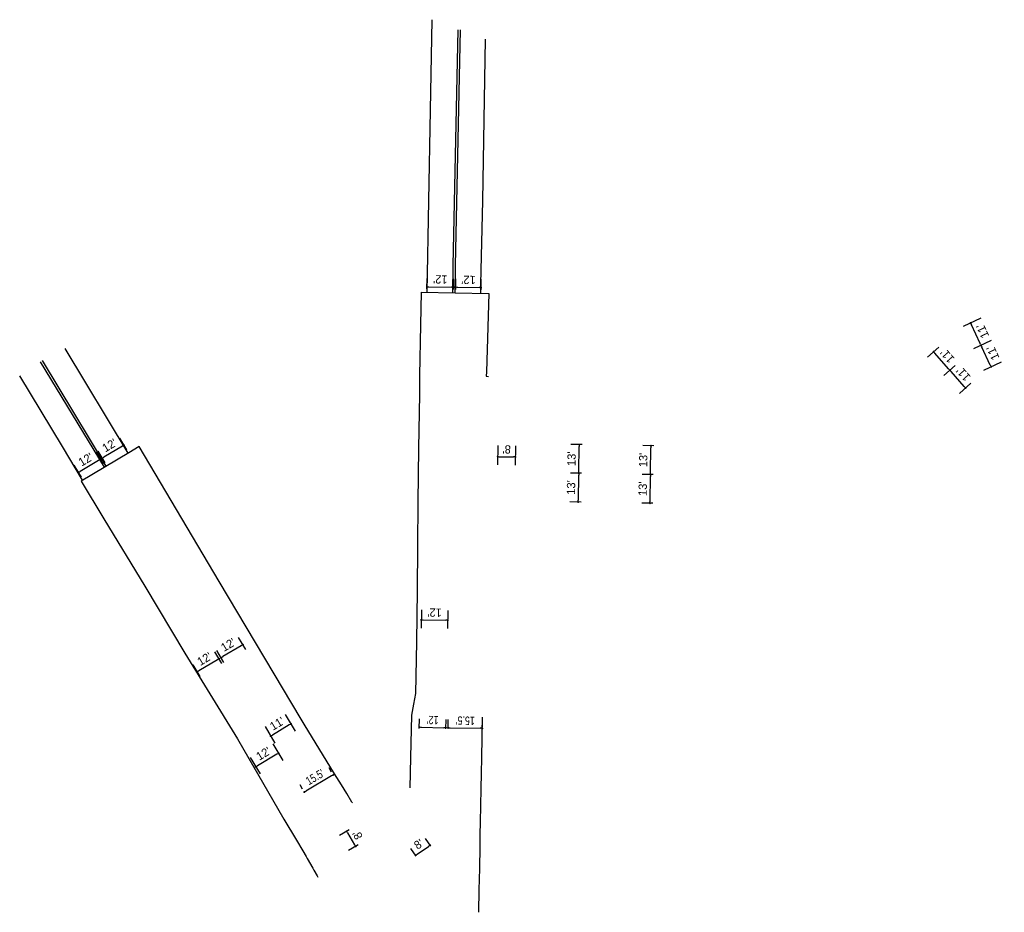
# Model space of a CAD drawing. Header units: feet. Extents: x 1495442 to 1495887, y 336837 to 337588.
# Tile 2 of 2: x 1495442 to 1495887, y 337184 to 337588. Entities that reach past the tile are written whole.
import ezdxf

# ---------------------------------------------------------------- set-up
doc = ezdxf.new("R2010")
doc.units = ezdxf.units.FT
doc.header["$MEASUREMENT"] = 0
for name, color, linetype in [('PM_P_Text', 7, 'Continuous'), ('PM_X_Edge_Line', 51, 'Continuous'), ('PV_P_EOP', 7, 'Continuous')]:
    doc.layers.add(name, color=color, linetype=linetype)
doc.styles.get("Standard").update_dxf_attribs({"font": 'font31.shx'})
doc.dimstyles.new('COEC', dxfattribs={"dimscale": 13.9, "dimtxt": 0.18, "dimasz": 0.18, "dimexe": 0.18, "dimexo": 0.0625, "dimgap": 0.09, "dimtad": 1, "dimzin": 0, "dimdsep": 46, "dimtxsty": 'Standard', "dimcen": 0.09, "dimclrd": 256, "dimclre": 256, "dimclrt": 256, "dimaunit": 1, "dimadec": 4, "dimazin": 0, "dimtfac": 1, "dimtofl": 0, "dimtmove": 0, "dimatfit": 3, "dimfxl": 1, "dimtolj": 1, "dimtzin": 0, "dimlwd": -1, "dimlwe": -1, "dimarcsym": 0})

# ---------------------------------------------------------------- blocks, each defined once
blk = doc.blocks.new('_Dot')
at = {"color": 0, "linetype": 'ByBlock', "lineweight": -2}
blk.add_line((-0.5, 0), (-1, 0), dxfattribs=at)
at = {"color": 0, "linetype": 'ByBlock', "const_width": 0.5}
blk.add_lwpolyline([(-0.25, 0, 1), (0.25, 0, 1)], format="xyb", close=True, dxfattribs=at)
blk = doc.blocks.new('*D1097')
at = {"layer": 'Defpoints', "color": 0, "transparency": 16777216}
for p in [(1495627.37, 337214.53), (1495628.48, 337212.91), (1495621.87, 337208.4)]:
    blk.add_point(p, dxfattribs=at)
at = {"layer": 'PM_P_Text', "transparency": 16777216}
for p, q in [((1495627.63, 337214.15), (1495625.26, 337217.63)), ((1495621.02, 337209.64), (1495618.65, 337213.12)), ((1495621.51, 337210.53), (1495626.63, 337214.02))]:
    blk.add_line(p, q, dxfattribs=at)
at = {"layer": 'PM_P_Text', "transparency": 16777216, "xscale": 0.8999999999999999, "yscale": 0.8999999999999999, "zscale": 0.8999999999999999}
for p, rotation in [((1495627.37, 337214.53), 34.29295603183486), ((1495620.76, 337210.02), 214.2929560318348)]:
    blk.add_blockref('_Dot', p, dxfattribs=dict(at, rotation=rotation))
at = {"layer": 'PM_P_Text', "transparency": 16777216, "insert": (1495622.17, 337215.07), "char_height": 3.75, "attachment_point": 5, "rotation": 34.293}
blk.add_mtext("\\A1;8'", dxfattribs=at)
blk = doc.blocks.new('*D1098')
at = {"layer": 'Defpoints', "color": 0, "transparency": 16777216}
for p in [(1495634.48, 337267.77), (1495622.44, 337265.92), (1495634.44, 337265.71)]:
    blk.add_point(p, dxfattribs=at)
at = {"layer": 'PM_P_Text', "transparency": 16777216}
for p, q in [((1495622.47, 337267.41), (1495622.54, 337271.72)), ((1495634.47, 337267.21), (1495634.54, 337271.52)), ((1495623.38, 337267.96), (1495633.58, 337267.78))]:
    blk.add_line(p, q, dxfattribs=at)
at = {"layer": 'PM_P_Text', "transparency": 16777216, "xscale": 0.8999999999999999, "yscale": 0.8999999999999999, "zscale": 0.8999999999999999}
for p, rotation in [((1495622.48, 337267.97), 179.0089453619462), ((1495634.48, 337267.77), 359.0089453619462)]:
    blk.add_blockref('_Dot', p, dxfattribs=dict(at, rotation=rotation))
at = {"layer": 'PM_P_Text', "transparency": 16777216, "insert": (1495628.53, 337271.24), "char_height": 3.75, "attachment_point": 5, "rotation": 179.0089}
blk.add_mtext("\\A1;{\\W0.8;12'}", dxfattribs=at)
blk = doc.blocks.new('*D1099')
at = {"layer": 'Defpoints', "color": 0, "transparency": 16777216}
for p in [(1495650.96, 337267.48), (1495635.44, 337265.69), (1495650.92, 337265.42)]:
    blk.add_point(p, dxfattribs=at)
at = {"layer": 'PM_P_Text', "transparency": 16777216}
for p, q in [((1495635.47, 337267.19), (1495635.54, 337271.5)), ((1495650.95, 337266.92), (1495651.02, 337271.23)), ((1495636.38, 337267.73), (1495650.06, 337267.5))]:
    blk.add_line(p, q, dxfattribs=at)
at = {"layer": 'PM_P_Text', "transparency": 16777216, "xscale": 0.8999999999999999, "yscale": 0.8999999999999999, "zscale": 0.8999999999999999}
for p, rotation in [((1495635.48, 337267.75), 179.0089453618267), ((1495650.96, 337267.48), 359.0089453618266)]:
    blk.add_blockref('_Dot', p, dxfattribs=dict(at, rotation=rotation))
at = {"layer": 'PM_P_Text', "transparency": 16777216, "insert": (1495643.27, 337270.99), "char_height": 3.75, "attachment_point": 5, "rotation": 179.0089}
blk.add_mtext("\\A1;{\\W0.8;15.5'}", dxfattribs=at)
blk = doc.blocks.new('*D1100')
at = {"layer": 'Defpoints', "color": 0, "transparency": 16777216}
for p in [(1495623.42, 337322.58), (1495635.42, 337322.37), (1495635.32, 337316.36)]:
    blk.add_point(p, dxfattribs=at)
at = {"layer": 'PM_P_Text', "transparency": 16777216}
for p, q in [((1495623.4, 337321.08), (1495623.25, 337312.82)), ((1495635.39, 337320.87), (1495635.25, 337312.61)), ((1495624.22, 337316.55), (1495634.42, 337316.37))]:
    blk.add_line(p, q, dxfattribs=at)
at = {"layer": 'PM_P_Text', "transparency": 16777216, "xscale": 0.8999999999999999, "yscale": 0.8999999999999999, "zscale": 0.8999999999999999}
for p, rotation in [((1495623.32, 337316.57), 179.0089453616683), ((1495635.32, 337316.36), 359.0089453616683)]:
    blk.add_blockref('_Dot', p, dxfattribs=dict(at, rotation=rotation))
at = {"layer": 'PM_P_Text', "transparency": 16777216, "insert": (1495629.38, 337319.84), "char_height": 3.75, "attachment_point": 5, "rotation": 179.0089}
blk.add_mtext("\\A1;12'", dxfattribs=at)
blk = doc.blocks.new('*D1101')
at = {"layer": 'Defpoints', "color": 0, "transparency": 16777216}
for p in [(1495658.04, 337396.93), (1495666.04, 337396.79), (1495665.93, 337390.27)]:
    blk.add_point(p, dxfattribs=at)
at = {"layer": 'PM_P_Text', "transparency": 16777216}
for p, q in [((1495658.02, 337395.43), (1495657.87, 337386.65)), ((1495666.02, 337395.29), (1495665.86, 337386.52)), ((1495658.83, 337390.39), (1495665.03, 337390.28))]:
    blk.add_line(p, q, dxfattribs=at)
at = {"layer": 'PM_P_Text', "transparency": 16777216, "xscale": 0.8999999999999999, "yscale": 0.8999999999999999, "zscale": 0.8999999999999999}
for p, rotation in [((1495657.93, 337390.4), 179.0089453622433), ((1495665.93, 337390.27), 359.0089453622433)]:
    blk.add_blockref('_Dot', p, dxfattribs=dict(at, rotation=rotation))
at = {"layer": 'PM_P_Text', "transparency": 16777216, "insert": (1495661.99, 337393.71), "char_height": 3.75, "attachment_point": 5, "rotation": 179.0089}
blk.add_mtext("\\A1;8'", dxfattribs=at)
blk = doc.blocks.new('*D1102')
at = {"layer": 'Defpoints', "color": 0, "transparency": 16777216}
for p in [(1495637.92, 337467.11), (1495625.87, 337464.78, 925.8), (1495637.88, 337464.57, 925.89)]:
    blk.add_point(p, dxfattribs=at)
at = {"layer": 'PM_P_Text', "transparency": 16777216}
for p, q in [((1495625.89, 337466.28), (1495625.98, 337471.07)), ((1495626.81, 337467.3), (1495637.02, 337467.12)), ((1495637.91, 337466.07), (1495637.99, 337470.86))]:
    blk.add_line(p, q, dxfattribs=at)
at = {"layer": 'PM_P_Text', "transparency": 16777216, "xscale": 0.8999999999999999, "yscale": 0.8999999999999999, "zscale": 0.8999999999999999}
for p, rotation in [((1495625.91, 337467.32), 179.0089453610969), ((1495637.92, 337467.11), 359.008945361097)]:
    blk.add_blockref('_Dot', p, dxfattribs=dict(at, rotation=rotation))
at = {"layer": 'PM_P_Text', "transparency": 16777216, "insert": (1495631.98, 337470.59), "char_height": 3.75, "attachment_point": 5, "rotation": 179.0089}
blk.add_mtext("\\A1;12'", dxfattribs=at)
blk = doc.blocks.new('*D1103')
at = {"layer": 'Defpoints', "color": 0, "transparency": 16777216}
for p in [(1495650.42, 337466.89), (1495638.88, 337464.56), (1495650.38, 337464.36)]:
    blk.add_point(p, dxfattribs=at)
at = {"layer": 'PM_P_Text', "transparency": 16777216}
for p, q in [((1495638.91, 337466.06), (1495638.99, 337470.84)), ((1495639.82, 337467.08), (1495649.52, 337466.91)), ((1495650.4, 337465.86), (1495650.49, 337470.64))]:
    blk.add_line(p, q, dxfattribs=at)
at = {"layer": 'PM_P_Text', "transparency": 16777216, "xscale": 0.9, "yscale": 0.9, "zscale": 0.9}
for p, rotation in [((1495638.92, 337467.09), 179.0089453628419), ((1495650.42, 337466.89), 359.0089453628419)]:
    blk.add_blockref('_Dot', p, dxfattribs=dict(at, rotation=rotation))
at = {"layer": 'PM_P_Text', "transparency": 16777216, "insert": (1495644.73, 337470.37), "char_height": 3.75, "attachment_point": 5, "rotation": 179.0089}
blk.add_mtext("\\A1;12'", dxfattribs=at)
blk = doc.blocks.new('*D1104')
at = {"layer": 'Defpoints', "color": 0, "transparency": 16777216}
for p in [(1495694.82, 337395.89), (1495697.57, 337395.84), (1495697.35, 337382.85)]:
    blk.add_point(p, dxfattribs=at)
at = {"layer": 'PM_P_Text', "transparency": 16777216}
for p, q in [((1495696.07, 337395.87), (1495691.07, 337395.96)), ((1495694.61, 337383.79), (1495694.81, 337394.99)), ((1495695.85, 337382.87), (1495690.85, 337382.96))]:
    blk.add_line(p, q, dxfattribs=at)
at = {"layer": 'PM_P_Text', "transparency": 16777216, "xscale": 0.8999999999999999, "yscale": 0.8999999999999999, "zscale": 0.8999999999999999}
for p, rotation in [((1495694.82, 337395.89), 89.00894536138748), ((1495694.6, 337382.89), 269.0089453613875)]:
    blk.add_blockref('_Dot', p, dxfattribs=dict(at, rotation=rotation))
at = {"layer": 'PM_P_Text', "transparency": 16777216, "insert": (1495691.34, 337389.45), "char_height": 3.75, "attachment_point": 5, "rotation": 89.0089}
blk.add_mtext("\\A1;13'", dxfattribs=at)
blk = doc.blocks.new('*D1105')
at = {"layer": 'Defpoints', "color": 0, "transparency": 16777216}
for p in [(1495694.6, 337382.89), (1495697.35, 337382.85), (1495697.12, 337369.85)]:
    blk.add_point(p, dxfattribs=at)
at = {"layer": 'PM_P_Text', "transparency": 16777216}
for p, q in [((1495695.85, 337382.87), (1495690.85, 337382.96)), ((1495694.39, 337370.79), (1495694.58, 337381.99)), ((1495695.63, 337369.87), (1495690.62, 337369.96))]:
    blk.add_line(p, q, dxfattribs=at)
at = {"layer": 'PM_P_Text', "transparency": 16777216, "xscale": 0.8999999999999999, "yscale": 0.8999999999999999, "zscale": 0.8999999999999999}
for p, rotation in [((1495694.6, 337382.89), 89.00894536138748), ((1495694.37, 337369.89), 269.0089453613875)]:
    blk.add_blockref('_Dot', p, dxfattribs=dict(at, rotation=rotation))
at = {"layer": 'PM_P_Text', "transparency": 16777216, "insert": (1495691.11, 337376.45), "char_height": 3.75, "attachment_point": 5, "rotation": 89.0089}
blk.add_mtext("\\A1;13'", dxfattribs=at)
blk = doc.blocks.new('*D1106')
at = {"layer": 'Defpoints', "color": 0, "transparency": 16777216}
for p in [(1495877.73, 337453.63), (1495871.78, 337450.84), (1495882.48, 337443.54)]:
    blk.add_point(p, dxfattribs=at)
at = {"layer": 'PM_P_Text', "transparency": 16777216}
for p, q in [((1495876.37, 337453), (1495868.39, 337449.24)), ((1495876.14, 337441.55), (1495872.16, 337450.02)), ((1495881.12, 337442.9), (1495873.13, 337439.14))]:
    blk.add_line(p, q, dxfattribs=at)
at = {"layer": 'PM_P_Text', "transparency": 16777216, "xscale": 0.8999999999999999, "yscale": 0.8999999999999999, "zscale": 0.8999999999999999}
for p, rotation in [((1495871.78, 337450.84), 115.1878781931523), ((1495876.53, 337440.74), 295.1878781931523)]:
    blk.add_blockref('_Dot', p, dxfattribs=dict(at, rotation=rotation))
at = {"layer": 'PM_P_Text', "transparency": 16777216, "insert": (1495877.21, 337447.22), "char_height": 3.75, "attachment_point": 5, "rotation": 115.1879}
blk.add_mtext("\\A1;11'", dxfattribs=at)
blk = doc.blocks.new('*D1107')
at = {"layer": 'Defpoints', "color": 0, "transparency": 16777216}
for p in [(1495876.54, 337440.74), (1495882.49, 337443.54), (1495887.06, 337433.86)]:
    blk.add_point(p, dxfattribs=at)
at = {"layer": 'PM_P_Text', "transparency": 16777216}
for p, q in [((1495881.13, 337442.9), (1495873.15, 337439.14)), ((1495880.73, 337431.87), (1495876.93, 337439.92)), ((1495885.7, 337433.22), (1495877.72, 337429.45))]:
    blk.add_line(p, q, dxfattribs=at)
at = {"layer": 'PM_P_Text', "transparency": 16777216, "xscale": 0.8999999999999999, "yscale": 0.8999999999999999, "zscale": 0.8999999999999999}
for p, rotation in [((1495876.54, 337440.74), 115.2620447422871), ((1495881.11, 337431.05), 295.2620447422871)]:
    blk.add_blockref('_Dot', p, dxfattribs=dict(at, rotation=rotation))
at = {"layer": 'PM_P_Text', "transparency": 16777216, "insert": (1495881.88, 337437.33), "char_height": 3.75, "attachment_point": 5, "rotation": 115.262}
blk.add_mtext("\\A1;11'", dxfattribs=at)
blk = doc.blocks.new('*D1108')
at = {"layer": 'Defpoints', "color": 0, "transparency": 16777216}
for p in [(1495858.52, 337440.96), (1495855.05, 337437.89), (1495865.92, 337432.61)]:
    blk.add_point(p, dxfattribs=at)
at = {"layer": 'PM_P_Text', "transparency": 16777216}
for p, q in [((1495857.4, 337439.97), (1495852.25, 337435.4)), ((1495861.86, 337430.21), (1495855.65, 337437.22)), ((1495864.8, 337431.62), (1495859.65, 337427.05))]:
    blk.add_line(p, q, dxfattribs=at)
at = {"layer": 'PM_P_Text', "transparency": 16777216, "xscale": 0.8999999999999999, "yscale": 0.8999999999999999, "zscale": 0.8999999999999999}
for p, rotation in [((1495855.05, 337437.89), 131.564272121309), ((1495862.46, 337429.54), 311.564272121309)]:
    blk.add_blockref('_Dot', p, dxfattribs=dict(at, rotation=rotation))
at = {"layer": 'PM_P_Text', "transparency": 16777216, "insert": (1495861.28, 337435.95), "char_height": 3.75, "attachment_point": 5, "rotation": 131.5643}
blk.add_mtext("\\A1;11'", dxfattribs=at)
blk = doc.blocks.new('*D1109')
at = {"layer": 'Defpoints', "color": 0, "transparency": 16777216}
for p in [(1495865.92, 337432.61), (1495862.46, 337429.54), (1495873.03, 337424.6)]:
    blk.add_point(p, dxfattribs=at)
at = {"layer": 'PM_P_Text', "transparency": 16777216}
for p, q in [((1495864.8, 337431.62), (1495859.65, 337427.05)), ((1495868.96, 337422.2), (1495863.05, 337428.87)), ((1495871.9, 337423.6), (1495866.76, 337419.04))]:
    blk.add_line(p, q, dxfattribs=at)
at = {"layer": 'PM_P_Text', "transparency": 16777216, "xscale": 0.8999999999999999, "yscale": 0.8999999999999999, "zscale": 0.8999999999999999}
for p, rotation in [((1495862.46, 337429.54), 131.5642718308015), ((1495869.56, 337421.53), 311.5642718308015)]:
    blk.add_blockref('_Dot', p, dxfattribs=dict(at, rotation=rotation))
at = {"layer": 'PM_P_Text', "transparency": 16777216, "insert": (1495868.53, 337427.77), "char_height": 3.75, "attachment_point": 5, "rotation": 131.5643}
blk.add_mtext("\\A1;11'", dxfattribs=at)
blk = doc.blocks.new('*D1110')
at = {"layer": 'Defpoints', "color": 0, "transparency": 16777216}
for p in [(1495592.04, 337222.4), (1495593.67, 337214.06), (1495596.13, 337215.52)]:
    blk.add_point(p, dxfattribs=at)
at = {"layer": 'PM_P_Text', "transparency": 16777216}
for p, q in [((1495590.75, 337221.63), (1495586.35, 337219.01)), ((1495590.04, 337220.16), (1495593.21, 337214.83)), ((1495594.84, 337214.76), (1495590.45, 337212.14))]:
    blk.add_line(p, q, dxfattribs=at)
at = {"layer": 'PM_P_Text', "transparency": 16777216, "xscale": 0.8999999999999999, "yscale": 0.8999999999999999, "zscale": 0.8999999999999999}
for p, rotation in [((1495589.58, 337220.93), 120.7660774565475), ((1495593.67, 337214.06), 300.7660774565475)]:
    blk.add_blockref('_Dot', p, dxfattribs=dict(at, rotation=rotation))
at = {"layer": 'PM_P_Text', "transparency": 16777216, "insert": (1495594.52, 337219.22), "char_height": 3.75, "attachment_point": 5, "rotation": 120.7661}
blk.add_mtext("\\A1;8'", dxfattribs=at)
blk = doc.blocks.new('*D1111')
at = {"layer": 'Defpoints', "color": 0, "transparency": 16777216}
for p in [(1495561.09, 337275.03), (1495551.93, 337269.55), (1495555.25, 337264)]:
    blk.add_point(p, dxfattribs=at)
at = {"layer": 'PM_P_Text', "transparency": 16777216}
for p, q in [((1495561.86, 337273.74), (1495566.34, 337266.26)), ((1495552.7, 337268.26), (1495557.18, 337260.78)), ((1495563.64, 337269.02), (1495556.03, 337264.46))]:
    blk.add_line(p, q, dxfattribs=at)
at = {"layer": 'PM_P_Text', "transparency": 16777216, "xscale": 0.8999999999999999, "yscale": 0.8999999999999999, "zscale": 0.8999999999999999}
for p, rotation in [((1495564.41, 337269.48), 30.90372720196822), ((1495555.25, 337264), 210.9037272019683)]:
    blk.add_blockref('_Dot', p, dxfattribs=dict(at, rotation=rotation))
at = {"layer": 'PM_P_Text', "transparency": 16777216, "insert": (1495558.1, 337269.63), "char_height": 3.75, "attachment_point": 5, "rotation": 30.9037}
blk.add_mtext("\\A1;11'", dxfattribs=at)
blk = doc.blocks.new('*D1112')
at = {"layer": 'Defpoints', "color": 0, "transparency": 16777216}
for p in [(1495555.5, 337261.78), (1495545.19, 337255.64), (1495548.49, 337250.09)]:
    blk.add_point(p, dxfattribs=at)
at = {"layer": 'PM_P_Text', "transparency": 16777216}
for p, q in [((1495556.26, 337260.49), (1495560.72, 337253)), ((1495545.95, 337254.35), (1495550.41, 337246.87)), ((1495558.03, 337255.77), (1495549.27, 337250.55))]:
    blk.add_line(p, q, dxfattribs=at)
at = {"layer": 'PM_P_Text', "transparency": 16777216, "xscale": 0.8999999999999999, "yscale": 0.8999999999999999, "zscale": 0.8999999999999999}
for p, rotation in [((1495558.8, 337256.23), 30.76607745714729), ((1495548.49, 337250.09), 210.7660774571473)]:
    blk.add_blockref('_Dot', p, dxfattribs=dict(at, rotation=rotation))
at = {"layer": 'PM_P_Text', "transparency": 16777216, "insert": (1495551.92, 337256.06), "char_height": 3.75, "attachment_point": 5, "rotation": 30.7661}
blk.add_mtext("\\A1;12'", dxfattribs=at)
blk = doc.blocks.new('*D1113')
at = {"layer": 'Defpoints', "color": 0, "transparency": 16777216}
for p in [(1495583.54, 337246.44), (1495570.44, 337238.64), (1495570.44, 337238.64)]:
    blk.add_point(p, dxfattribs=at)
at = {"layer": 'PM_P_Text', "transparency": 16777216}
for p, q in [((1495582.78, 337247.73), (1495581.63, 337249.66)), ((1495582.77, 337245.98), (1495571.21, 337239.1)), ((1495569.67, 337239.92), (1495568.52, 337241.86))]:
    blk.add_line(p, q, dxfattribs=at)
at = {"layer": 'PM_P_Text', "transparency": 16777216, "xscale": 0.8999999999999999, "yscale": 0.8999999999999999, "zscale": 0.8999999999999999}
for p, rotation in [((1495583.54, 337246.44), 30.76607745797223), ((1495570.44, 337238.64), 210.7660774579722)]:
    blk.add_blockref('_Dot', p, dxfattribs=dict(at, rotation=rotation))
at = {"layer": 'PM_P_Text', "transparency": 16777216, "insert": (1495575.27, 337245.44), "char_height": 3.75, "attachment_point": 5, "rotation": 30.7661}
blk.add_mtext("\\A1;{\\W0.8;15.5'}", dxfattribs=at)
blk = doc.blocks.new('*D1118')
at = {"layer": 'Defpoints', "color": 0, "transparency": 16777216}
for p in [(1495532.77, 337299.46), (1495544.7, 337301.91), (1495534.82, 337296.02)]:
    blk.add_point(p, dxfattribs=at)
at = {"layer": 'PM_P_Text', "transparency": 16777216}
for p, q in [((1495543.94, 337303.2), (1495540.74, 337308.57)), ((1495534.05, 337297.31), (1495530.86, 337302.68)), ((1495541.88, 337304.88), (1495533.55, 337299.92))]:
    blk.add_line(p, q, dxfattribs=at)
at = {"layer": 'PM_P_Text', "transparency": 16777216, "xscale": 0.8999999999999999, "yscale": 0.8999999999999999, "zscale": 0.8999999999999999}
for p, rotation in [((1495542.66, 337305.34), 30.76607745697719), ((1495532.77, 337299.46), 210.7660774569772)]:
    blk.add_blockref('_Dot', p, dxfattribs=dict(at, rotation=rotation))
at = {"layer": 'PM_P_Text', "transparency": 16777216, "insert": (1495535.99, 337305.3), "char_height": 3.75, "attachment_point": 5, "rotation": 30.7661}
blk.add_mtext("\\A1;12'", dxfattribs=at)
blk = doc.blocks.new('*D1119')
at = {"layer": 'Defpoints', "color": 0, "transparency": 16777216}
for p in [(1495522.03, 337293.07), (1495533.96, 337295.51), (1495524.08, 337289.63)]:
    blk.add_point(p, dxfattribs=at)
at = {"layer": 'PM_P_Text', "transparency": 16777216}
for p, q in [((1495533.19, 337296.8), (1495530, 337302.17)), ((1495531.14, 337298.49), (1495522.81, 337293.53)), ((1495523.31, 337290.92), (1495520.12, 337296.29))]:
    blk.add_line(p, q, dxfattribs=at)
at = {"layer": 'PM_P_Text', "transparency": 16777216, "xscale": 0.8999999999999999, "yscale": 0.8999999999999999, "zscale": 0.8999999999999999}
for p, rotation in [((1495531.92, 337298.95), 30.76607745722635), ((1495522.03, 337293.07), 210.7660774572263)]:
    blk.add_blockref('_Dot', p, dxfattribs=dict(at, rotation=rotation))
at = {"layer": 'PM_P_Text', "transparency": 16777216, "insert": (1495525.25, 337298.91), "char_height": 3.75, "attachment_point": 5, "rotation": 30.7661}
blk.add_mtext("\\A1;12'", dxfattribs=at)
blk = doc.blocks.new('*D1120')
at = {"layer": 'Defpoints', "color": 0, "transparency": 16777216}
for p in [(1495490.99, 337392.13), (1495479.06, 337389.68), (1495481.11, 337386.25)]:
    blk.add_point(p, dxfattribs=at)
at = {"layer": 'PM_P_Text', "transparency": 16777216}
for p, q in [((1495490.22, 337393.42), (1495487.03, 337398.79)), ((1495480.34, 337387.54), (1495477.15, 337392.91)), ((1495488.17, 337395.11), (1495479.84, 337390.14))]:
    blk.add_line(p, q, dxfattribs=at)
at = {"layer": 'PM_P_Text', "transparency": 16777216, "xscale": 0.8999999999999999, "yscale": 0.8999999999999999, "zscale": 0.8999999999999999}
for p, rotation in [((1495488.95, 337395.57), 30.76607745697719), ((1495479.06, 337389.68), 210.7660774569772)]:
    blk.add_blockref('_Dot', p, dxfattribs=dict(at, rotation=rotation))
at = {"layer": 'PM_P_Text', "transparency": 16777216, "insert": (1495482.28, 337395.53), "char_height": 3.75, "attachment_point": 5, "rotation": 30.7661}
blk.add_mtext("\\A1;12'", dxfattribs=at)
blk = doc.blocks.new('*D1121')
at = {"layer": 'Defpoints', "color": 0, "transparency": 16777216}
for p in [(1495468.32, 337383.29), (1495480.25, 337385.73), (1495470.37, 337379.85)]:
    blk.add_point(p, dxfattribs=at)
at = {"layer": 'PM_P_Text', "transparency": 16777216}
for p, q in [((1495479.48, 337387.02), (1495476.29, 337392.39)), ((1495477.43, 337388.71), (1495469.1, 337383.75)), ((1495469.6, 337381.14), (1495466.4, 337386.51))]:
    blk.add_line(p, q, dxfattribs=at)
at = {"layer": 'PM_P_Text', "transparency": 16777216, "xscale": 0.8999999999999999, "yscale": 0.8999999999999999, "zscale": 0.8999999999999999}
for p, rotation in [((1495478.2, 337389.17), 30.76607745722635), ((1495468.32, 337383.29), 210.7660774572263)]:
    blk.add_blockref('_Dot', p, dxfattribs=dict(at, rotation=rotation))
at = {"layer": 'PM_P_Text', "transparency": 16777216, "insert": (1495471.54, 337389.13), "char_height": 3.75, "attachment_point": 5, "rotation": 30.7661}
blk.add_mtext("\\A1;12'", dxfattribs=at)
blk = doc.blocks.new('*D1127')
at = {"layer": 'Defpoints', "color": 0, "transparency": 16777216}
for p in [(1495727.24, 337395.33), (1495730, 337395.28), (1495729.77, 337382.28)]:
    blk.add_point(p, dxfattribs=at)
at = {"layer": 'PM_P_Text', "transparency": 16777216}
for p, q in [((1495728.5, 337395.31), (1495723.5, 337395.39)), ((1495727.04, 337383.23), (1495727.23, 337394.43)), ((1495728.27, 337382.31), (1495723.27, 337382.4))]:
    blk.add_line(p, q, dxfattribs=at)
at = {"layer": 'PM_P_Text', "transparency": 16777216, "xscale": 0.8999999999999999, "yscale": 0.8999999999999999, "zscale": 0.8999999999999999}
for p, rotation in [((1495727.24, 337395.33), 89.00894536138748), ((1495727.02, 337382.33), 269.0089453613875)]:
    blk.add_blockref('_Dot', p, dxfattribs=dict(at, rotation=rotation))
at = {"layer": 'PM_P_Text', "transparency": 16777216, "insert": (1495723.76, 337388.89), "char_height": 3.75, "attachment_point": 5, "rotation": 89.0089}
blk.add_mtext("\\A1;13'", dxfattribs=at)
blk = doc.blocks.new('*D1128')
at = {"layer": 'Defpoints', "color": 0, "transparency": 16777216}
for p in [(1495727.02, 337382.33), (1495729.77, 337382.28), (1495729.55, 337369.29)]:
    blk.add_point(p, dxfattribs=at)
at = {"layer": 'PM_P_Text', "transparency": 16777216}
for p, q in [((1495728.27, 337382.31), (1495723.27, 337382.4)), ((1495726.81, 337370.23), (1495727, 337381.43)), ((1495728.05, 337369.31), (1495723.05, 337369.4))]:
    blk.add_line(p, q, dxfattribs=at)
at = {"layer": 'PM_P_Text', "transparency": 16777216, "xscale": 0.8999999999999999, "yscale": 0.8999999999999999, "zscale": 0.8999999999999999}
for p, rotation in [((1495727.02, 337382.33), 89.00894536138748), ((1495726.79, 337369.33), 269.0089453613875)]:
    blk.add_blockref('_Dot', p, dxfattribs=dict(at, rotation=rotation))
at = {"layer": 'PM_P_Text', "transparency": 16777216, "insert": (1495723.53, 337375.89), "char_height": 3.75, "attachment_point": 5, "rotation": 89.0089}
blk.add_mtext("\\A1;13'", dxfattribs=at)

msp = doc.modelspace()

# ---------------------------------------------------------------- linework, layer by layer
at = {"layer": 'PM_X_Edge_Line', "flags": 128}
for points, elevation in [([(1495625.945, 337464.78), (1495626.776, 337506.147), (1495627.496, 337547.128), (1495628.217, 337588.11)], 925.804), ([(1495637.683, 337464.577), (1495637.831, 337476.847), (1495640.018, 337583.568)], 925.89), ([(1495638.683, 337464.56), (1495638.831, 337476.826), (1495641.018, 337583.548)], 925.89), ([(1495650.22, 337464.36), (1495650.297, 337468.426), (1495651.153, 337506.2), (1495651.798, 337542.732), (1495652.443, 337579.264)], 926.112), ([(1495490.804, 337392.017), (1495462.337, 337439.285)], 924.036), ([(1495480.033, 337385.605), (1495451.195, 337433.321)], 924.118), ([(1495480.892, 337386.116), (1495452.051, 337433.839)], 924.118), ([(1495470.189, 337379.745), (1495461.029, 337394.937), (1495441.713, 337426.974)], 923.344)]:
    msp.add_lwpolyline(points, dxfattribs=dict(at, elevation=elevation))
at = {"layer": 'PV_P_EOP', "flags": 128}
for points in [[(1495618.344, 337240.636), (1495618.632, 337254.321), (1495619.034, 337273.403), (1495619.972, 337278.352), (1495620.911, 337283.302), (1495621.29, 337306.611), (1495621.67, 337329.919), (1495621.836, 337349.9), (1495622.002, 337369.881), (1495622.314, 337394.242), (1495622.626, 337418.603), (1495622.774, 337427.142), (1495623.174, 337450.115), (1495623.459, 337464.823), (1495653.936, 337464.296), (1495652.806, 337428.773), (1495652.774, 337426.769), (1495653.726, 337426.606)], [(1495592.271, 337233.732), (1495591.994, 337234.006), (1495589.615, 337237.928), (1495587.236, 337241.85), (1495584.154, 337246.931), (1495570.44, 337269.309), (1495569.089, 337271.695), (1495532.006, 337333.986), (1495495.718, 337394.942), (1495491.077, 337392.18), (1495469.548, 337379.363), (1495479.817, 337362.221), (1495498.369, 337331.815), (1495516.401, 337301.519), (1495540.227, 337262.671), (1495561.202, 337226.351), (1495566.841, 337216.853), (1495569.713, 337212.017), (1495571.247, 337209.439), (1495571.758, 337208.58), (1495574.243, 337204.24), (1495574.735, 337203.369), (1495576.241, 337200.735), (1495576.51, 337200.094)], [(1495650.369, 337240.082), (1495650.408, 337240.154), (1495650.551, 337247.176), (1495650.694, 337254.199), (1495650.879, 337263.355), (1495651.065, 337272.512), (1495651.061, 337272.536)], [(1495649.363, 337184.246), (1495649.413, 337184.337), (1495649.61, 337194.342), (1495649.775, 337204.102), (1495649.941, 337213.862), (1495650.035, 337219.437), (1495650.129, 337225.011), (1495650.11, 337225.084), (1495650.408, 337240.154)]]:
    msp.add_lwpolyline(points, dxfattribs=at)

# ---------------------------------------------------------------- dimensions: what is measured, and where the dimension line sits
at = {"layer": 'PM_P_Text'}
for p1, p2, distance, text, picture, middle in [((1495625.869, 337464.781, -0.086), (1495637.88, 337464.574), 2.535, "12'", '*D1102', (1495631.977, 337470.587, -925.89)), ((1495638.88, 337464.556, -925.89), (1495650.378, 337464.357, -925.89), 2.535, "12'", '*D1103', (1495644.731, 337470.367, -925.89)), ((1495882.478, 337443.536), (1495877.729, 337453.634), 6.575, "11'", '*D1106', (1495877.207, 337447.223)), ((1495865.922, 337432.612), (1495858.519, 337440.961), 4.63, "11'", '*D1108', (1495861.281, 337435.954)), ((1495887.061, 337433.859), (1495882.491, 337443.543), 6.575, "11'", '*D1107', (1495881.882, 337437.335)), ((1495873.026, 337424.6), (1495865.922, 337432.612), 4.63, "11'", '*D1109', (1495868.535, 337427.773)), ((1495490.992, 337392.129), (1495481.11, 337386.246), -4.001, "12'", '*D1120', (1495482.278, 337395.525)), ((1495658.043, 337396.93), (1495666.042, 337396.791), -6.527, "8'", '*D1101', (1495661.988, 337393.709)), ((1495697.35, 337382.845), (1495697.575, 337395.843), 2.751, "13'", '*D1104', (1495691.337, 337389.45)), ((1495729.771, 337382.284), (1495729.996, 337395.282), 2.751, "13'", '*D1127', (1495723.758, 337388.889)), ((1495480.251, 337385.735), (1495470.369, 337379.852), -4.001, "12'", '*D1121', (1495471.537, 337389.131)), ((1495697.125, 337369.847), (1495697.35, 337382.845), 2.751, "13'", '*D1105', (1495691.112, 337376.452)), ((1495729.546, 337369.286), (1495729.771, 337382.284), 2.751, "13'", '*D1128', (1495723.533, 337375.891)), ((1495623.422, 337322.575), (1495635.42, 337322.368), -6.01, "12'", '*D1100', (1495629.375, 337319.837)), ((1495544.703, 337301.906), (1495534.821, 337296.024), -4.001, "12'", '*D1118', (1495535.989, 337305.303)), ((1495533.962, 337295.512), (1495524.08, 337289.63), -4.001, "12'", '*D1119', (1495525.248, 337298.908)), ((1495561.094, 337275.028), (1495551.933, 337269.545), 6.466, "11'", '*D1111', (1495558.101, 337269.635)), ((1495622.442, 337265.915), (1495634.44, 337265.707), 2.059, "{\\W0.8;12'}", '*D1098', (1495628.535, 337271.244)), ((1495635.44, 337265.69), (1495650.921, 337265.422), 2.059, "{\\W0.8;15.5'}", '*D1099', (1495643.275, 337270.989)), ((1495555.497, 337261.781), (1495545.186, 337255.643), 6.464, "12'", '*D1112', (1495551.922, 337256.058)), ((1495583.544, 337246.436), (1495570.44, 337238.635), 0, "{\\W0.8;15.5'}", '*D1113', (1495575.266, 337245.436)), ((1495592.036, 337222.397), (1495596.128, 337215.523), -2.863, "8'", '*D1110', (1495594.522, 337219.222)), ((1495621.869, 337208.404), (1495628.478, 337212.912), 1.959, "8'", '*D1097', (1495622.168, 337215.065))]:
    dim = msp.add_aligned_dim(p1=p1, p2=p2, distance=distance, text=text, dimstyle='COEC', override={"dimscale": 30, "dimtxt": 0.125, "dimasz": 0.03, "dimexe": 0.125, "dimexo": 0.05, "dimgap": 0.05, "dimblk1": 'Dot', "dimblk2": 'Dot', "dimsah": 1}, dxfattribs=at)
    dim.commit()
    dim.dimension.update_dxf_attribs({"geometry": picture, "text_midpoint": middle})

doc.saveas('drawing.dxf')
